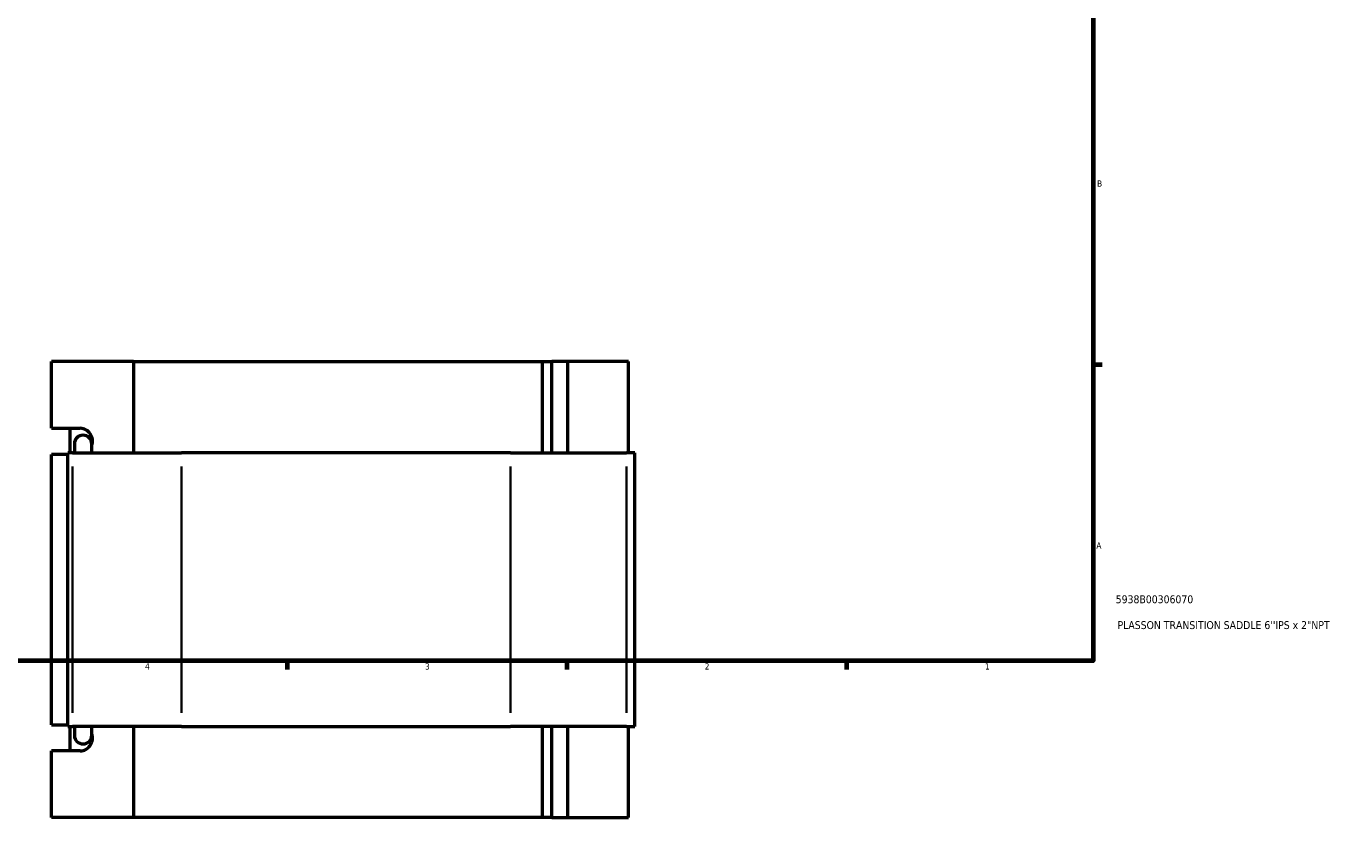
# Model space of a CAD drawing. Header units: inches. Extents: x -0.9 to 57.3, y -1.4 to 46.6.
# Tile 3 of 7: x 17.3 to 37.3, y -1.4 to 10.6. Entities that reach past the tile are written whole.
import ezdxf

# ---------------------------------------------------------------- set-up
doc = ezdxf.new("R2010")
doc.units = ezdxf.units.IN
doc.header["$MEASUREMENT"] = 0
for name, color, linetype, lineweight in [('Border (ANSI)', 7, 'Continuous', 70), ('Title (ANSI)', 7, 'Continuous', 50), ('Visible (ANSI)', 7, 'Continuous', 50), ('Visible Narrow (ANSI)', 7, 'Continuous', 35)]:
    doc.layers.add(name, color=color, linetype=linetype, lineweight=lineweight)
doc.styles.add('Note Text (ANSI)', font='tahoma.ttf')
doc.styles.add('Text Style29', font='tahoma.ttf')

# ---------------------------------------------------------------- blocks, each defined once
blk = doc.blocks.new('Borders Default Border')
at = {"layer": 'Border (ANSI)'}
for p, q in [((33.5, 5.5), (33.634, 5.5)), ((21.25, 1), (21.25, 0.866)), ((25.5, 1), (25.5, 0.866)), ((29.75, 1), (29.75, 0.866))]:
    blk.add_line(p, q, dxfattribs=at)
at = {"layer": 'Border (ANSI)', "flags": 128}
blk.add_lwpolyline([(0.5, 1), (0.5, 21), (33.5, 21), (33.5, 1), (0.5, 1)], dxfattribs=at)
at = {"layer": 'Border (ANSI)', "color": 5, "true_color": 0x0000ff, "char_height": 0.0945, "attachment_point": 7, "style": 'Note Text (ANSI)'}
for s, insert in [('B', (33.558, 8.203)), ('A', (33.547, 2.703)), ('4', (19.092, 0.866)), ('3', (23.346, 0.864)), ('2', (27.596, 0.866)), ('1', (31.854, 0.866))]:
    blk.add_mtext(s, dxfattribs=dict(at, insert=insert))
blk = doc.blocks.new('Title Blocks ANSI - Large')
at = {"layer": 'Title (ANSI)', "color": 5, "true_color": 0x0000ff, "style": 'Text Style29'}
for tag, p in [('PART_NUMBER_001', (0.341, 0.873)), ('DESCRIPTION_001', (0.369, 0.481))]:
    blk.add_attdef(tag, p, '', height=0.12, dxfattribs=at)

msp = doc.modelspace()

# ---------------------------------------------------------------- linework, layer by layer
at = {"layer": 'Visible (ANSI)'}
for p, q in [((17.671, 4.531), (17.671, 5.545)), ((18.914, 5.545), (17.671, 5.545)), ((18.914, 5.545), (18.914, 4.159)), ((18.914, 5.545), (25.13, 5.545)), ((25.13, 5.545), (25.273, 5.545)), ((25.13, 4.159), (25.13, 5.545)), ((25.515, 5.545), (25.273, 5.545)), ((25.273, 4.159), (25.273, 5.545)), ((26.436, 5.545), (25.515, 5.545)), ((25.515, 4.159), (25.515, 5.545)), ((26.436, 4.159), (26.436, 5.545)), ((17.671, 4.531), (18.107, 4.531)), ((17.954, 4.159), (17.954, 4.531)), ((18.018, 4.295), (18.018, 4.159)), ((18.283, 4.159), (18.283, 4.295)), ((17.919, 4.134), (17.671, 4.134)), ((17.671, 0.026), (17.671, 4.134)), ((17.989, 4.159), (17.919, 4.159)), ((17.919, 0.001), (17.919, 4.159)), ((17.989, 4.159), (19.646, 4.159)), ((24.646, 4.159), (19.646, 4.159)), ((24.646, 4.159), (26.407, 4.159)), ((26.535, 4.159), (26.407, 4.159)), ((26.535, 0.001), (26.535, 4.159)), ((17.671, 0.026), (17.919, 0.026)), ((17.919, 0.001), (17.989, 0.001)), ((17.954, -0.37), (17.954, 0.001)), ((19.646, 0.001), (17.989, 0.001)), ((18.018, 0.001), (18.018, -0.134)), ((18.283, -0.134), (18.283, 0.001)), ((18.914, 0.001), (18.914, -1.385)), ((19.646, 0.001), (24.646, 0.001)), ((26.407, 0.001), (24.646, 0.001)), ((25.13, -1.385), (25.13, 0.001)), ((25.273, -1.385), (25.273, 0.001)), ((25.515, -1.385), (25.515, 0.001)), ((26.407, 0.001), (26.535, 0.001)), ((26.436, -1.385), (26.436, 0.001)), ((18.107, -0.37), (17.671, -0.37)), ((17.671, -1.385), (17.671, -0.37)), ((18.914, -1.385), (17.671, -1.385)), ((25.13, -1.385), (18.914, -1.385)), ((25.273, -1.385), (25.13, -1.385)), ((25.273, -1.385), (25.515, -1.385)), ((25.515, -1.385), (26.436, -1.385))]:
    msp.add_line(p, q, dxfattribs=at)
for centre, start, end in [((18.15, 4.295), 0, 180), ((18.15, -0.134), 180, 0)]:
    msp.add_arc(centre, 0.132, start, end, dxfattribs=at)
for centre, major_axis, start_param, end_param in [((18.107, 4.333), (0, 0.198), 4.37921, 6.283185), ((18.107, -0.172), (0, -0.198), 0, 1.903975)]:
    msp.add_ellipse(centre, major_axis=major_axis, ratio=0.939693, start_param=start_param, end_param=end_param, dxfattribs=at)
at = {"layer": 'Visible Narrow (ANSI)'}
for p, q in [((17.989, 0.209), (17.989, 3.951)), ((19.646, 0.209), (19.646, 3.951)), ((24.646, 0.209), (24.646, 3.951)), ((26.407, 0.209), (26.407, 3.951))]:
    msp.add_line(p, q, dxfattribs=at)

# ---------------------------------------------------------------- block references
msp.add_blockref('Borders Default Border', (0, 0))
msp.add_blockref('Title Blocks ANSI - Large', (33.5, 1)).add_auto_attribs({'PART_NUMBER_001': '5938B00306070', 'DESCRIPTION_001': 'PLASSON TRANSITION SADDLE 6\'\'IPS x 2"NPT'})

doc.saveas('drawing.dxf')
